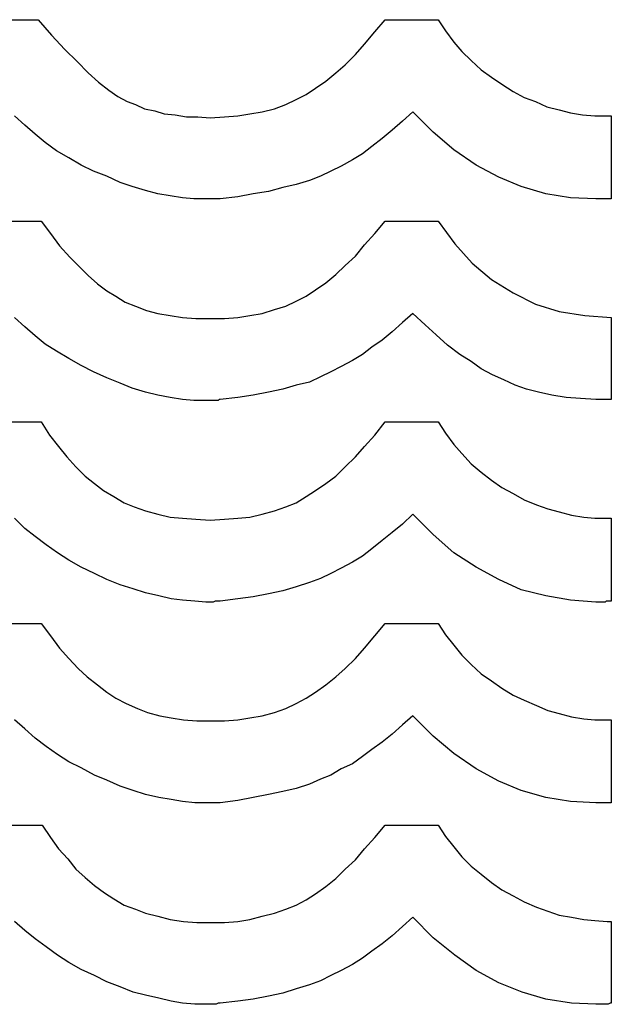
# Model space of a CAD drawing. Extents: x 0.2 to 23.8, y -0.5 to 2.
# Tile 4 of 7: x 9.4 to 10.5, y -0.3 to 1.6. Entities that reach past the tile are written whole.
import ezdxf

# ---------------------------------------------------------------- set-up
doc = ezdxf.new("R2010")
doc.units = 0

msp = doc.modelspace()

# ---------------------------------------------------------------- linework, layer by layer
at = {"color": 0}
for p, q in [((9.294922, 1.605469, 0.5), (9.394531, 1.605469, 0.5)), ((9.394531, 1.605469, 0.5), (9.419922, 1.576172, 0.5)), ((10.03711, 1.582031, 0.5), (10.05664, 1.605469, 0.5)), ((10.05664, 1.605469, 0.5), (10.1582, 1.605469, 0.5)), ((10.1582, 1.605469, 0.5), (10.17188, 1.583984, 0.5)), ((10.01758, 1.558594, 0.5), (10.03711, 1.582031, 0.5)), ((10.17188, 1.583984, 0.5), (10.1875, 1.5625, 0.5)), ((9.419922, 1.576172, 0.5), (9.445313, 1.548828, 0.5)), ((10.1875, 1.5625, 0.5), (10.20313, 1.544922, 0.5)), ((9.445313, 1.548828, 0.5), (9.46875, 1.525391, 0.5)), ((10, 1.539063, 0.5), (10.01758, 1.558594, 0.5)), ((10.20313, 1.544922, 0.5), (10.2207, 1.527344, 0.5)), ((9.46875, 1.525391, 0.5), (9.490234, 1.503906, 0.5)), ((9.980469, 1.519531, 0.5), (10, 1.539063, 0.5)), ((10.2207, 1.527344, 0.5), (10.24023, 1.509766, 0.5)), ((9.490234, 1.503906, 0.5), (9.509766, 1.486328, 0.5)), ((9.943359, 1.488281, 0.5), (9.962891, 1.503906, 0.5)), ((9.962891, 1.503906, 0.5), (9.980469, 1.519531, 0.5)), ((10.24023, 1.509766, 0.5), (10.25977, 1.496094, 0.5)), ((9.509766, 1.486328, 0.5), (9.529297, 1.470703, 0.5)), ((9.923828, 1.474609, 0.5), (9.943359, 1.488281, 0.5)), ((10.25977, 1.496094, 0.5), (10.2793, 1.482422, 0.5)), ((9.529297, 1.470703, 0.5), (9.546875, 1.458984, 0.5)), ((9.90625, 1.462891, 0.5), (9.923828, 1.474609, 0.5)), ((10.2793, 1.482422, 0.5), (10.30078, 1.46875, 0.5)), ((10.30078, 1.46875, 0.5), (10.32227, 1.457031, 0.5)), ((9.546875, 1.458984, 0.5), (9.564453, 1.449219, 0.5)), ((9.564453, 1.449219, 0.5), (9.580078, 1.443359, 0.5)), ((9.867188, 1.443359, 0.5), (9.886719, 1.453125, 0.5)), ((9.886719, 1.453125, 0.5), (9.90625, 1.462891, 0.5)), ((10.32227, 1.457031, 0.5), (10.34375, 1.449219, 0.5)), ((10.34375, 1.449219, 0.5), (10.36523, 1.439453, 0.5)), ((9.580078, 1.443359, 0.5), (9.597656, 1.435547, 0.5)), ((9.597656, 1.435547, 0.5), (9.617188, 1.431641, 0.5)), ((9.617188, 1.431641, 0.5), (9.634766, 1.425781, 0.5)), ((9.798828, 1.425781, 0.5), (9.822266, 1.429688, 0.5)), ((9.822266, 1.429688, 0.5), (9.845703, 1.435547, 0.5)), ((9.845703, 1.435547, 0.5), (9.867188, 1.443359, 0.5)), ((10.10938, 1.429688, 0.5), (10.08984, 1.412109, 0.5)), ((10.14844, 1.390625, 0.5), (10.10938, 1.429688, 0.5)), ((10.36523, 1.439453, 0.5), (10.38867, 1.433594, 0.5)), ((10.38867, 1.433594, 0.5), (10.41016, 1.427734, 0.5)), ((9.369141, 1.404297, 0.5), (9.349609, 1.421875, 0.5)), ((9.634766, 1.425781, 0.5), (9.65625, 1.423828, 0.5)), ((9.65625, 1.423828, 0.5), (9.677734, 1.419922, 0.5)), ((9.677734, 1.419922, 0.5), (9.699219, 1.419922, 0.5)), ((9.699219, 1.419922, 0.5), (9.722656, 1.417969, 0.5)), ((9.722656, 1.417969, 0.5), (9.75, 1.419922, 0.5)), ((9.75, 1.419922, 0.5), (9.775391, 1.421875, 0.5)), ((9.775391, 1.421875, 0.5), (9.798828, 1.425781, 0.5)), ((10.08984, 1.412109, 0.5), (10.07031, 1.394531, 0.5)), ((10.41016, 1.427734, 0.5), (10.43359, 1.423828, 0.5)), ((10.43359, 1.423828, 0.5), (10.45703, 1.421875, 0.5)), ((10.45703, 1.421875, 0.5), (10.47852, 1.421875, 0.5)), ((10.47852, 1.421875, 0.5), (10.48047, 1.421875, 0.5)), ((10.48047, 1.421875, 0.5), (10.48242, 1.421875, 0.5)), ((10.48242, 1.421875, 0.5), (10.48242, 1.421875, 0.5)), ((10.48242, 1.421875, 0.5), (10.48438, 1.421875, 0.5)), ((10.48438, 1.421875, 0.5), (10.48438, 1.421875, 0.5)), ((10.48438, 1.421875, 0.5), (10.48633, 1.421875, 0.5)), ((10.48633, 1.421875, 0.5), (10.48828, 1.421875, 0.5)), ((10.48828, 1.421875, 0.5), (10.48828, 1.263672, 0.5)), ((10.48828, 1.421875, 0.5), (10.48828, 1.421875, 0.5)), ((9.388672, 1.386719, 0.5), (9.369141, 1.404297, 0.5)), ((10.07031, 1.394531, 0.5), (10.05078, 1.378906, 0.5)), ((10.1875, 1.357422, 0.5), (10.14844, 1.390625, 0.5)), ((9.408203, 1.371094, 0.5), (9.388672, 1.386719, 0.5)), ((10.05078, 1.378906, 0.5), (10.03125, 1.363281, 0.5)), ((9.429688, 1.355469, 0.5), (9.408203, 1.371094, 0.5)), ((9.453125, 1.341797, 0.5), (9.429688, 1.355469, 0.5)), ((10.03125, 1.363281, 0.5), (10.01367, 1.349609, 0.5)), ((10.23047, 1.328125, 0.5), (10.1875, 1.357422, 0.5)), ((9.476563, 1.328125, 0.5), (9.453125, 1.341797, 0.5)), ((9.994141, 1.337891, 0.5), (9.972656, 1.326172, 0.5)), ((10.01367, 1.349609, 0.5), (9.994141, 1.337891, 0.5)), ((9.5, 1.316406, 0.5), (9.476563, 1.328125, 0.5)), ((9.525391, 1.306641, 0.5), (9.5, 1.316406, 0.5)), ((9.953125, 1.316406, 0.5), (9.933594, 1.306641, 0.5)), ((9.972656, 1.326172, 0.5), (9.953125, 1.316406, 0.5)), ((10.27344, 1.304688, 0.5), (10.23047, 1.328125, 0.5)), ((9.550781, 1.294922, 0.5), (9.525391, 1.306641, 0.5)), ((9.912109, 1.298828, 0.5), (9.886719, 1.291016, 0.5)), ((9.933594, 1.306641, 0.5), (9.912109, 1.298828, 0.5)), ((10.31641, 1.287109, 0.5), (10.27344, 1.304688, 0.5)), ((9.574219, 1.287109, 0.5), (9.550781, 1.294922, 0.5)), ((9.599609, 1.279297, 0.5), (9.574219, 1.287109, 0.5)), ((9.623047, 1.273438, 0.5), (9.599609, 1.279297, 0.5)), ((9.861328, 1.285156, 0.5), (9.833984, 1.277344, 0.5)), ((9.886719, 1.291016, 0.5), (9.861328, 1.285156, 0.5)), ((10.36328, 1.273438, 0.5), (10.31641, 1.287109, 0.5)), ((9.646484, 1.269531, 0.5), (9.623047, 1.273438, 0.5)), ((9.669922, 1.265625, 0.5), (9.646484, 1.269531, 0.5)), ((9.691406, 1.263672, 0.5), (9.669922, 1.265625, 0.5)), ((9.712891, 1.263672, 0.5), (9.691406, 1.263672, 0.5)), ((9.716797, 1.263672, 0.5), (9.712891, 1.263672, 0.5)), ((9.720703, 1.263672, 0.5), (9.716797, 1.263672, 0.5)), ((9.724609, 1.263672, 0.5), (9.720703, 1.263672, 0.5)), ((9.728516, 1.263672, 0.5), (9.724609, 1.263672, 0.5)), ((9.730469, 1.263672, 0.5), (9.728516, 1.263672, 0.5)), ((9.734375, 1.263672, 0.5), (9.730469, 1.263672, 0.5)), ((9.738281, 1.263672, 0.5), (9.734375, 1.263672, 0.5)), ((9.740234, 1.263672, 0.5), (9.738281, 1.263672, 0.5)), ((9.742188, 1.263672, 0.5), (9.740234, 1.263672, 0.5)), ((9.740234, 1.263672, 0.5), (9.740234, 1.263672, 0.5)), ((9.775391, 1.267578, 0.5), (9.742188, 1.263672, 0.5)), ((9.742188, 1.263672, 0.5), (9.742188, 1.263672, 0.5)), ((9.742188, 1.263672, 0.5), (9.742188, 1.263672, 0.5)), ((9.742188, 1.263672, 0.5), (9.742188, 1.263672, 0.5)), ((9.804688, 1.273438, 0.5), (9.775391, 1.267578, 0.5)), ((9.833984, 1.277344, 0.5), (9.804688, 1.273438, 0.5)), ((10.41016, 1.265625, 0.5), (10.36328, 1.273438, 0.5)), ((10.45898, 1.263672, 0.5), (10.41016, 1.265625, 0.5)), ((10.46289, 1.263672, 0.5), (10.45898, 1.263672, 0.5)), ((10.4668, 1.263672, 0.5), (10.46289, 1.263672, 0.5)), ((10.47266, 1.263672, 0.5), (10.4668, 1.263672, 0.5)), ((10.47656, 1.263672, 0.5), (10.47266, 1.263672, 0.5)), ((10.47852, 1.263672, 0.5), (10.47656, 1.263672, 0.5)), ((10.48242, 1.263672, 0.5), (10.47852, 1.263672, 0.5)), ((10.48633, 1.263672, 0.5), (10.48242, 1.263672, 0.5)), ((10.48828, 1.263672, 0.5), (10.48633, 1.263672, 0.5)), ((9.294922, 1.220703, 0.5), (9.400391, 1.220703, 0.5)), ((9.400391, 1.220703, 0.5), (9.417969, 1.197266, 0.5)), ((10.03711, 1.197266, 0.5), (10.05664, 1.220703, 0.5)), ((10.05664, 1.220703, 0.5), (10.1582, 1.220703, 0.5)), ((10.1582, 1.220703, 0.5), (10.18945, 1.177734, 0.5)), ((9.417969, 1.197266, 0.5), (9.435547, 1.173828, 0.5)), ((10.01758, 1.175781, 0.5), (10.03711, 1.197266, 0.5)), ((9.435547, 1.173828, 0.5), (9.455078, 1.152344, 0.5)), ((10, 1.154297, 0.5), (10.01758, 1.175781, 0.5)), ((10.18945, 1.177734, 0.5), (10.22266, 1.140625, 0.5)), ((9.455078, 1.152344, 0.5), (9.472656, 1.134766, 0.5)), ((9.980469, 1.136719, 0.5), (10, 1.154297, 0.5)), ((9.472656, 1.134766, 0.5), (9.490234, 1.117188, 0.5)), ((9.962891, 1.119141, 0.5), (9.980469, 1.136719, 0.5)), ((10.22266, 1.140625, 0.5), (10.25977, 1.109375, 0.5)), ((9.490234, 1.117188, 0.5), (9.507813, 1.101563, 0.5)), ((9.943359, 1.103516, 0.5), (9.962891, 1.119141, 0.5)), ((10.25977, 1.109375, 0.5), (10.30078, 1.083984, 0.5)), ((9.507813, 1.101563, 0.5), (9.525391, 1.087891, 0.5)), ((9.90625, 1.078125, 0.5), (9.923828, 1.089844, 0.5)), ((9.923828, 1.089844, 0.5), (9.943359, 1.103516, 0.5)), ((9.525391, 1.087891, 0.5), (9.542969, 1.078125, 0.5)), ((9.542969, 1.078125, 0.5), (9.560547, 1.066406, 0.5)), ((9.886719, 1.068359, 0.5), (9.90625, 1.078125, 0.5)), ((10.30078, 1.083984, 0.5), (10.34375, 1.0625, 0.5)), ((9.560547, 1.066406, 0.5), (9.580078, 1.058594, 0.5)), ((9.580078, 1.058594, 0.5), (9.601563, 1.050781, 0.5)), ((9.822266, 1.044922, 0.5), (9.845703, 1.052734, 0.5)), ((9.845703, 1.052734, 0.5), (9.867188, 1.058594, 0.5)), ((9.867188, 1.058594, 0.5), (9.886719, 1.068359, 0.5)), ((10.34375, 1.0625, 0.5), (10.38867, 1.048828, 0.5)), ((9.369141, 1.019531, 0.5), (9.349609, 1.037109, 0.5)), ((9.601563, 1.050781, 0.5), (9.623047, 1.044922, 0.5)), ((9.623047, 1.044922, 0.5), (9.646484, 1.041016, 0.5)), ((9.646484, 1.041016, 0.5), (9.669922, 1.037109, 0.5)), ((9.669922, 1.037109, 0.5), (9.695313, 1.035156, 0.5)), ((9.695313, 1.035156, 0.5), (9.722656, 1.035156, 0.5)), ((9.722656, 1.035156, 0.5), (9.75, 1.035156, 0.5)), ((9.75, 1.035156, 0.5), (9.775391, 1.037109, 0.5)), ((9.775391, 1.037109, 0.5), (9.798828, 1.041016, 0.5)), ((9.798828, 1.041016, 0.5), (9.822266, 1.044922, 0.5)), ((10.10938, 1.044922, 0.5), (10.08984, 1.027344, 0.5)), ((10.13281, 1.023438, 0.5), (10.10938, 1.044922, 0.5)), ((10.38867, 1.048828, 0.5), (10.4375, 1.041016, 0.5)), ((10.4375, 1.041016, 0.5), (10.48828, 1.037109, 0.5)), ((10.48828, 1.037109, 0.5), (10.48828, 0.880859, 0.5)), ((9.388672, 1.001953, 0.5), (9.369141, 1.019531, 0.5)), ((10.08984, 1.027344, 0.5), (10.07031, 1.009766, 0.5)), ((10.1543, 1.003906, 0.5), (10.13281, 1.023438, 0.5)), ((9.408203, 0.986328, 0.5), (9.388672, 1.001953, 0.5)), ((10.07031, 1.009766, 0.5), (10.05078, 0.994141, 0.5)), ((10.17578, 0.984375, 0.5), (10.1543, 1.003906, 0.5)), ((9.429688, 0.972656, 0.5), (9.408203, 0.986328, 0.5)), ((10.03125, 0.980469, 0.5), (10.01367, 0.966797, 0.5)), ((10.05078, 0.994141, 0.5), (10.03125, 0.980469, 0.5)), ((10.19922, 0.966797, 0.5), (10.17578, 0.984375, 0.5)), ((9.453125, 0.958984, 0.5), (9.429688, 0.972656, 0.5)), ((9.476563, 0.945313, 0.5), (9.453125, 0.958984, 0.5)), ((10.01367, 0.966797, 0.5), (9.994141, 0.955078, 0.5)), ((10.2207, 0.953125, 0.5), (10.19922, 0.966797, 0.5)), ((9.5, 0.933594, 0.5), (9.476563, 0.945313, 0.5)), ((9.972656, 0.943359, 0.5), (9.953125, 0.933594, 0.5)), ((9.994141, 0.955078, 0.5), (9.972656, 0.943359, 0.5)), ((10.24023, 0.939453, 0.5), (10.2207, 0.953125, 0.5)), ((9.525391, 0.921875, 0.5), (9.5, 0.933594, 0.5)), ((9.550781, 0.912109, 0.5), (9.525391, 0.921875, 0.5)), ((9.933594, 0.923828, 0.5), (9.912109, 0.914063, 0.5)), ((9.953125, 0.933594, 0.5), (9.933594, 0.923828, 0.5)), ((10.26172, 0.927734, 0.5), (10.24023, 0.939453, 0.5)), ((10.2832, 0.917969, 0.5), (10.26172, 0.927734, 0.5)), ((9.574219, 0.902344, 0.5), (9.550781, 0.912109, 0.5)), ((9.599609, 0.894531, 0.5), (9.574219, 0.902344, 0.5)), ((9.886719, 0.908203, 0.5), (9.861328, 0.900391, 0.5)), ((9.912109, 0.914063, 0.5), (9.886719, 0.908203, 0.5)), ((10.30469, 0.908203, 0.5), (10.2832, 0.917969, 0.5)), ((10.32617, 0.900391, 0.5), (10.30469, 0.908203, 0.5)), ((9.623047, 0.888672, 0.5), (9.599609, 0.894531, 0.5)), ((9.646484, 0.884766, 0.5), (9.623047, 0.888672, 0.5)), ((9.669922, 0.880859, 0.5), (9.646484, 0.884766, 0.5)), ((9.775391, 0.884766, 0.5), (9.742188, 0.880859, 0.5)), ((9.804688, 0.888672, 0.5), (9.775391, 0.884766, 0.5)), ((9.833984, 0.894531, 0.5), (9.804688, 0.888672, 0.5)), ((9.861328, 0.900391, 0.5), (9.833984, 0.894531, 0.5)), ((10.34961, 0.894531, 0.5), (10.32617, 0.900391, 0.5)), ((10.375, 0.888672, 0.5), (10.34961, 0.894531, 0.5)), ((10.40234, 0.884766, 0.5), (10.375, 0.888672, 0.5)), ((10.42969, 0.882813, 0.5), (10.40234, 0.884766, 0.5)), ((9.691406, 0.878906, 0.5), (9.669922, 0.880859, 0.5)), ((9.712891, 0.878906, 0.5), (9.691406, 0.878906, 0.5)), ((9.716797, 0.878906, 0.5), (9.712891, 0.878906, 0.5)), ((9.720703, 0.878906, 0.5), (9.716797, 0.878906, 0.5)), ((9.724609, 0.878906, 0.5), (9.720703, 0.878906, 0.5)), ((9.728516, 0.878906, 0.5), (9.724609, 0.878906, 0.5)), ((9.730469, 0.878906, 0.5), (9.728516, 0.878906, 0.5)), ((9.734375, 0.878906, 0.5), (9.730469, 0.878906, 0.5)), ((9.738281, 0.878906, 0.5), (9.734375, 0.878906, 0.5)), ((9.740234, 0.880859, 0.5), (9.738281, 0.878906, 0.5)), ((9.742188, 0.880859, 0.5), (9.740234, 0.880859, 0.5)), ((9.740234, 0.880859, 0.5), (9.740234, 0.880859, 0.5)), ((9.742188, 0.880859, 0.5), (9.742188, 0.880859, 0.5)), ((9.742188, 0.880859, 0.5), (9.742188, 0.880859, 0.5)), ((9.742188, 0.880859, 0.5), (9.742188, 0.880859, 0.5)), ((10.45898, 0.880859, 0.5), (10.42969, 0.882813, 0.5)), ((10.48828, 0.880859, 0.5), (10.45898, 0.880859, 0.5)), ((9.292969, 0.837891, 0.5), (9.400391, 0.837891, 0.5)), ((9.400391, 0.837891, 0.5), (9.416016, 0.8125, 0.5)), ((10.03711, 0.8125, 0.5), (10.05664, 0.837891, 0.5)), ((10.05664, 0.837891, 0.5), (10.1582, 0.837891, 0.5)), ((10.1582, 0.837891, 0.5), (10.17188, 0.816406, 0.5)), ((9.416016, 0.8125, 0.5), (9.433594, 0.791016, 0.5)), ((10.01758, 0.791016, 0.5), (10.03711, 0.8125, 0.5)), ((10.17188, 0.816406, 0.5), (10.1875, 0.794922, 0.5)), ((9.433594, 0.791016, 0.5), (9.449219, 0.771484, 0.5)), ((10, 0.771484, 0.5), (10.01758, 0.791016, 0.5)), ((10.1875, 0.794922, 0.5), (10.20313, 0.777344, 0.5)), ((9.449219, 0.771484, 0.5), (9.466797, 0.751953, 0.5)), ((9.980469, 0.751953, 0.5), (10, 0.771484, 0.5)), ((10.20313, 0.777344, 0.5), (10.2207, 0.757813, 0.5)), ((9.466797, 0.751953, 0.5), (9.484375, 0.734375, 0.5)), ((9.962891, 0.734375, 0.5), (9.980469, 0.751953, 0.5)), ((10.2207, 0.757813, 0.5), (10.24023, 0.742188, 0.5)), ((9.484375, 0.734375, 0.5), (9.501953, 0.720703, 0.5)), ((9.943359, 0.720703, 0.5), (9.962891, 0.734375, 0.5)), ((10.24023, 0.742188, 0.5), (10.25977, 0.726563, 0.5)), ((9.501953, 0.720703, 0.5), (9.519531, 0.707031, 0.5)), ((9.923828, 0.707031, 0.5), (9.943359, 0.720703, 0.5)), ((10.25977, 0.726563, 0.5), (10.2793, 0.712891, 0.5)), ((9.519531, 0.707031, 0.5), (9.539063, 0.695313, 0.5)), ((9.539063, 0.695313, 0.5), (9.558594, 0.683594, 0.5)), ((9.886719, 0.683594, 0.5), (9.90625, 0.695313, 0.5)), ((9.90625, 0.695313, 0.5), (9.923828, 0.707031, 0.5)), ((10.2793, 0.712891, 0.5), (10.30078, 0.701172, 0.5)), ((10.30078, 0.701172, 0.5), (10.32227, 0.689453, 0.5)), ((9.558594, 0.683594, 0.5), (9.578125, 0.675781, 0.5)), ((9.867188, 0.675781, 0.5), (9.886719, 0.683594, 0.5)), ((10.32227, 0.689453, 0.5), (10.3457, 0.679688, 0.5)), ((10.3457, 0.679688, 0.5), (10.36719, 0.671875, 0.5)), ((9.578125, 0.675781, 0.5), (9.599609, 0.667969, 0.5)), ((9.599609, 0.667969, 0.5), (9.623047, 0.662109, 0.5)), ((9.623047, 0.662109, 0.5), (9.646484, 0.65625, 0.5)), ((9.798828, 0.65625, 0.5), (9.822266, 0.662109, 0.5)), ((9.822266, 0.662109, 0.5), (9.845703, 0.667969, 0.5)), ((9.845703, 0.667969, 0.5), (9.867188, 0.675781, 0.5)), ((10.10938, 0.662109, 0.5), (10.08984, 0.642578, 0.5)), ((10.14844, 0.623047, 0.5), (10.10938, 0.662109, 0.5)), ((10.36719, 0.671875, 0.5), (10.38867, 0.666016, 0.5)), ((10.38867, 0.666016, 0.5), (10.41211, 0.660156, 0.5)), ((10.41211, 0.660156, 0.5), (10.43555, 0.65625, 0.5)), ((9.369141, 0.634766, 0.5), (9.349609, 0.654297, 0.5)), ((9.646484, 0.65625, 0.5), (9.669922, 0.654297, 0.5)), ((9.669922, 0.654297, 0.5), (9.695313, 0.652344, 0.5)), ((9.695313, 0.652344, 0.5), (9.722656, 0.650391, 0.5)), ((9.722656, 0.650391, 0.5), (9.75, 0.652344, 0.5)), ((9.75, 0.652344, 0.5), (9.775391, 0.654297, 0.5)), ((9.775391, 0.654297, 0.5), (9.798828, 0.65625, 0.5)), ((10.08984, 0.642578, 0.5), (10.07031, 0.626953, 0.5)), ((10.43555, 0.65625, 0.5), (10.45703, 0.654297, 0.5)), ((10.45703, 0.654297, 0.5), (10.48047, 0.654297, 0.5)), ((10.48047, 0.654297, 0.5), (10.48242, 0.654297, 0.5)), ((10.48242, 0.654297, 0.5), (10.48242, 0.654297, 0.5)), ((10.48242, 0.654297, 0.5), (10.48438, 0.654297, 0.5)), ((10.48438, 0.654297, 0.5), (10.48438, 0.654297, 0.5)), ((10.48438, 0.654297, 0.5), (10.48633, 0.654297, 0.5)), ((10.48633, 0.654297, 0.5), (10.48633, 0.654297, 0.5)), ((10.48633, 0.654297, 0.5), (10.48828, 0.654297, 0.5)), ((10.48828, 0.654297, 0.5), (10.48828, 0.496094, 0.5)), ((10.48828, 0.654297, 0.5), (10.48828, 0.654297, 0.5)), ((9.388672, 0.619141, 0.5), (9.369141, 0.634766, 0.5)), ((10.07031, 0.626953, 0.5), (10.05078, 0.611328, 0.5)), ((10.1875, 0.587891, 0.5), (10.14844, 0.623047, 0.5)), ((9.410156, 0.603516, 0.5), (9.388672, 0.619141, 0.5)), ((9.431641, 0.587891, 0.5), (9.410156, 0.603516, 0.5)), ((10.05078, 0.611328, 0.5), (10.03125, 0.595703, 0.5)), ((9.453125, 0.574219, 0.5), (9.431641, 0.587891, 0.5)), ((10.03125, 0.595703, 0.5), (10.01367, 0.582031, 0.5)), ((10.23047, 0.560547, 0.5), (10.1875, 0.587891, 0.5)), ((9.476563, 0.560547, 0.5), (9.453125, 0.574219, 0.5)), ((9.994141, 0.570313, 0.5), (9.972656, 0.558594, 0.5)), ((10.01367, 0.582031, 0.5), (9.994141, 0.570313, 0.5)), ((9.501953, 0.548828, 0.5), (9.476563, 0.560547, 0.5)), ((9.525391, 0.537109, 0.5), (9.501953, 0.548828, 0.5)), ((9.953125, 0.548828, 0.5), (9.933594, 0.539063, 0.5)), ((9.972656, 0.558594, 0.5), (9.953125, 0.548828, 0.5)), ((10.27344, 0.537109, 0.5), (10.23047, 0.560547, 0.5)), ((9.550781, 0.527344, 0.5), (9.525391, 0.537109, 0.5)), ((9.576172, 0.519531, 0.5), (9.550781, 0.527344, 0.5)), ((9.912109, 0.53125, 0.5), (9.886719, 0.523438, 0.5)), ((9.933594, 0.539063, 0.5), (9.912109, 0.53125, 0.5)), ((10.31641, 0.517578, 0.5), (10.27344, 0.537109, 0.5)), ((9.599609, 0.511719, 0.5), (9.576172, 0.519531, 0.5)), ((9.625, 0.505859, 0.5), (9.599609, 0.511719, 0.5)), ((9.833984, 0.509766, 0.5), (9.804688, 0.503906, 0.5)), ((9.861328, 0.515625, 0.5), (9.833984, 0.509766, 0.5)), ((9.886719, 0.523438, 0.5), (9.861328, 0.515625, 0.5)), ((10.36328, 0.505859, 0.5), (10.31641, 0.517578, 0.5)), ((9.648438, 0.5, 0.5), (9.625, 0.505859, 0.5)), ((9.669922, 0.498047, 0.5), (9.648438, 0.5, 0.5)), ((9.693359, 0.496094, 0.5), (9.669922, 0.498047, 0.5)), ((9.714844, 0.494141, 0.5), (9.693359, 0.496094, 0.5)), ((9.71875, 0.494141, 0.5), (9.714844, 0.494141, 0.5)), ((9.722656, 0.494141, 0.5), (9.71875, 0.494141, 0.5)), ((9.724609, 0.494141, 0.5), (9.722656, 0.494141, 0.5)), ((9.728516, 0.494141, 0.5), (9.724609, 0.494141, 0.5)), ((9.732422, 0.496094, 0.5), (9.728516, 0.494141, 0.5)), ((9.734375, 0.496094, 0.5), (9.732422, 0.496094, 0.5)), ((9.738281, 0.496094, 0.5), (9.734375, 0.496094, 0.5)), ((9.740234, 0.496094, 0.5), (9.738281, 0.496094, 0.5)), ((9.742188, 0.496094, 0.5), (9.740234, 0.496094, 0.5)), ((9.740234, 0.496094, 0.5), (9.740234, 0.496094, 0.5)), ((9.775391, 0.5, 0.5), (9.742188, 0.496094, 0.5)), ((9.742188, 0.496094, 0.5), (9.742188, 0.496094, 0.5)), ((9.742188, 0.496094, 0.5), (9.742188, 0.496094, 0.5)), ((9.742188, 0.496094, 0.5), (9.742188, 0.496094, 0.5)), ((9.804688, 0.503906, 0.5), (9.775391, 0.5, 0.5)), ((10.41016, 0.498047, 0.5), (10.36328, 0.505859, 0.5)), ((10.45898, 0.494141, 0.5), (10.41016, 0.498047, 0.5)), ((10.46289, 0.494141, 0.5), (10.45898, 0.494141, 0.5)), ((10.4668, 0.494141, 0.5), (10.46289, 0.494141, 0.5)), ((10.47266, 0.494141, 0.5), (10.4668, 0.494141, 0.5)), ((10.47656, 0.494141, 0.5), (10.47266, 0.494141, 0.5)), ((10.47852, 0.496094, 0.5), (10.47656, 0.494141, 0.5)), ((10.48242, 0.496094, 0.5), (10.47852, 0.496094, 0.5)), ((10.48633, 0.496094, 0.5), (10.48242, 0.496094, 0.5)), ((10.48828, 0.496094, 0.5), (10.48633, 0.496094, 0.5)), ((9.294922, 0.453125, 0.5), (9.400391, 0.453125, 0.5)), ((9.400391, 0.453125, 0.5), (9.417969, 0.429688, 0.5)), ((10.03711, 0.429688, 0.5), (10.05664, 0.453125, 0.5)), ((10.05664, 0.453125, 0.5), (10.1582, 0.453125, 0.5)), ((10.1582, 0.453125, 0.5), (10.17188, 0.431641, 0.5)), ((9.417969, 0.429688, 0.5), (9.435547, 0.40625, 0.5)), ((10.01758, 0.40625, 0.5), (10.03711, 0.429688, 0.5)), ((10.17188, 0.431641, 0.5), (10.1875, 0.412109, 0.5)), ((9.435547, 0.40625, 0.5), (9.453125, 0.386719, 0.5)), ((10, 0.386719, 0.5), (10.01758, 0.40625, 0.5)), ((10.1875, 0.412109, 0.5), (10.20313, 0.392578, 0.5)), ((9.453125, 0.386719, 0.5), (9.470703, 0.367188, 0.5)), ((9.980469, 0.367188, 0.5), (10, 0.386719, 0.5)), ((10.20313, 0.392578, 0.5), (10.2207, 0.375, 0.5)), ((9.470703, 0.367188, 0.5), (9.488281, 0.351563, 0.5)), ((9.962891, 0.351563, 0.5), (9.980469, 0.367188, 0.5)), ((10.2207, 0.375, 0.5), (10.24023, 0.357422, 0.5)), ((10.24023, 0.357422, 0.5), (10.25977, 0.34375, 0.5)), ((9.488281, 0.351563, 0.5), (9.507813, 0.335938, 0.5)), ((9.943359, 0.335938, 0.5), (9.962891, 0.351563, 0.5)), ((10.25977, 0.34375, 0.5), (10.2793, 0.330078, 0.5)), ((9.507813, 0.335938, 0.5), (9.525391, 0.322266, 0.5)), ((9.525391, 0.322266, 0.5), (9.542969, 0.310547, 0.5)), ((9.90625, 0.310547, 0.5), (9.923828, 0.322266, 0.5)), ((9.923828, 0.322266, 0.5), (9.943359, 0.335938, 0.5)), ((10.2793, 0.330078, 0.5), (10.30078, 0.316406, 0.5)), ((9.542969, 0.310547, 0.5), (9.5625, 0.300781, 0.5)), ((9.5625, 0.300781, 0.5), (9.583984, 0.291016, 0.5)), ((9.867188, 0.291016, 0.5), (9.886719, 0.300781, 0.5)), ((9.886719, 0.300781, 0.5), (9.90625, 0.310547, 0.5)), ((10.30078, 0.316406, 0.5), (10.32227, 0.306641, 0.5)), ((10.32227, 0.306641, 0.5), (10.3457, 0.296875, 0.5)), ((9.583984, 0.291016, 0.5), (9.603516, 0.283203, 0.5)), ((9.603516, 0.283203, 0.5), (9.626953, 0.277344, 0.5)), ((9.822266, 0.277344, 0.5), (9.845703, 0.283203, 0.5)), ((9.845703, 0.283203, 0.5), (9.867188, 0.291016, 0.5)), ((10.3457, 0.296875, 0.5), (10.36719, 0.287109, 0.5)), ((10.36719, 0.287109, 0.5), (10.38867, 0.28125, 0.5)), ((9.369141, 0.251953, 0.5), (9.349609, 0.269531, 0.5)), ((9.626953, 0.277344, 0.5), (9.648438, 0.273438, 0.5)), ((9.648438, 0.273438, 0.5), (9.671875, 0.269531, 0.5)), ((9.671875, 0.269531, 0.5), (9.697266, 0.267578, 0.5)), ((9.697266, 0.267578, 0.5), (9.722656, 0.267578, 0.5)), ((9.722656, 0.267578, 0.5), (9.75, 0.267578, 0.5)), ((9.75, 0.267578, 0.5), (9.775391, 0.269531, 0.5)), ((9.775391, 0.269531, 0.5), (9.798828, 0.273438, 0.5)), ((9.798828, 0.273438, 0.5), (9.822266, 0.277344, 0.5)), ((10.10938, 0.277344, 0.5), (10.08984, 0.259766, 0.5)), ((10.14844, 0.238281, 0.5), (10.10938, 0.277344, 0.5)), ((10.38867, 0.28125, 0.5), (10.41211, 0.275391, 0.5)), ((10.41211, 0.275391, 0.5), (10.43555, 0.271484, 0.5)), ((10.43555, 0.271484, 0.5), (10.45703, 0.269531, 0.5)), ((10.45703, 0.269531, 0.5), (10.48047, 0.269531, 0.5)), ((10.48047, 0.269531, 0.5), (10.48242, 0.269531, 0.5)), ((10.48242, 0.269531, 0.5), (10.48242, 0.269531, 0.5)), ((10.48242, 0.269531, 0.5), (10.48438, 0.269531, 0.5)), ((10.48438, 0.269531, 0.5), (10.48438, 0.269531, 0.5)), ((10.48438, 0.269531, 0.5), (10.48633, 0.269531, 0.5)), ((10.48633, 0.269531, 0.5), (10.48633, 0.269531, 0.5)), ((10.48633, 0.269531, 0.5), (10.48828, 0.269531, 0.5)), ((10.48828, 0.269531, 0.5), (10.48828, 0.111328, 0.5)), ((10.48828, 0.269531, 0.5), (10.48828, 0.269531, 0.5)), ((9.388672, 0.234375, 0.5), (9.369141, 0.251953, 0.5)), ((10.08984, 0.259766, 0.5), (10.07031, 0.242188, 0.5)), ((9.410156, 0.21875, 0.5), (9.388672, 0.234375, 0.5)), ((10.05078, 0.226563, 0.5), (10.03125, 0.212891, 0.5)), ((10.07031, 0.242188, 0.5), (10.05078, 0.226563, 0.5)), ((10.1875, 0.205078, 0.5), (10.14844, 0.238281, 0.5)), ((9.431641, 0.203125, 0.5), (9.410156, 0.21875, 0.5)), ((10.03125, 0.212891, 0.5), (10.01367, 0.199219, 0.5)), ((9.453125, 0.189453, 0.5), (9.431641, 0.203125, 0.5)), ((9.476563, 0.177734, 0.5), (9.453125, 0.189453, 0.5)), ((10.01367, 0.199219, 0.5), (9.994141, 0.185547, 0.5)), ((10.23047, 0.175781, 0.5), (10.1875, 0.205078, 0.5)), ((9.501953, 0.164063, 0.5), (9.476563, 0.177734, 0.5)), ((9.972656, 0.175781, 0.5), (9.953125, 0.164063, 0.5)), ((9.994141, 0.185547, 0.5), (9.972656, 0.175781, 0.5)), ((10.27344, 0.152344, 0.5), (10.23047, 0.175781, 0.5)), ((9.525391, 0.154297, 0.5), (9.501953, 0.164063, 0.5)), ((9.550781, 0.142578, 0.5), (9.525391, 0.154297, 0.5)), ((9.933594, 0.15625, 0.5), (9.912109, 0.146484, 0.5)), ((9.953125, 0.164063, 0.5), (9.933594, 0.15625, 0.5)), ((10.31641, 0.134766, 0.5), (10.27344, 0.152344, 0.5)), ((9.576172, 0.134766, 0.5), (9.550781, 0.142578, 0.5)), ((9.599609, 0.126953, 0.5), (9.576172, 0.134766, 0.5)), ((9.861328, 0.132813, 0.5), (9.833984, 0.126953, 0.5)), ((9.886719, 0.138672, 0.5), (9.861328, 0.132813, 0.5)), ((9.912109, 0.146484, 0.5), (9.886719, 0.138672, 0.5)), ((10.36328, 0.121094, 0.5), (10.31641, 0.134766, 0.5)), ((9.625, 0.121094, 0.5), (9.599609, 0.126953, 0.5)), ((9.648438, 0.117188, 0.5), (9.625, 0.121094, 0.5)), ((9.669922, 0.113281, 0.5), (9.648438, 0.117188, 0.5)), ((9.693359, 0.111328, 0.5), (9.669922, 0.113281, 0.5)), ((9.775391, 0.115234, 0.5), (9.742188, 0.111328, 0.5)), ((9.804688, 0.121094, 0.5), (9.775391, 0.115234, 0.5)), ((9.833984, 0.126953, 0.5), (9.804688, 0.121094, 0.5)), ((10.41016, 0.113281, 0.5), (10.36328, 0.121094, 0.5)), ((10.45898, 0.111328, 0.5), (10.41016, 0.113281, 0.5)), ((9.714844, 0.111328, 0.5), (9.693359, 0.111328, 0.5)), ((9.71875, 0.111328, 0.5), (9.714844, 0.111328, 0.5)), ((9.722656, 0.111328, 0.5), (9.71875, 0.111328, 0.5)), ((9.724609, 0.111328, 0.5), (9.722656, 0.111328, 0.5)), ((9.728516, 0.111328, 0.5), (9.724609, 0.111328, 0.5)), ((9.732422, 0.111328, 0.5), (9.728516, 0.111328, 0.5)), ((9.734375, 0.111328, 0.5), (9.732422, 0.111328, 0.5)), ((9.738281, 0.111328, 0.5), (9.734375, 0.111328, 0.5)), ((9.740234, 0.111328, 0.5), (9.738281, 0.111328, 0.5)), ((9.742188, 0.111328, 0.5), (9.740234, 0.111328, 0.5)), ((9.740234, 0.111328, 0.5), (9.740234, 0.111328, 0.5)), ((9.742188, 0.111328, 0.5), (9.742188, 0.111328, 0.5)), ((9.742188, 0.111328, 0.5), (9.742188, 0.111328, 0.5)), ((9.742188, 0.111328, 0.5), (9.742188, 0.111328, 0.5)), ((10.46289, 0.111328, 0.5), (10.45898, 0.111328, 0.5)), ((10.4668, 0.111328, 0.5), (10.46289, 0.111328, 0.5)), ((10.47266, 0.111328, 0.5), (10.4668, 0.111328, 0.5)), ((10.47656, 0.111328, 0.5), (10.47266, 0.111328, 0.5)), ((10.47852, 0.111328, 0.5), (10.47656, 0.111328, 0.5)), ((10.48242, 0.111328, 0.5), (10.47852, 0.111328, 0.5)), ((10.48633, 0.111328, 0.5), (10.48242, 0.111328, 0.5)), ((10.48828, 0.111328, 0.5), (10.48633, 0.111328, 0.5)), ((9.294922, 0.068359, 0.5), (9.402344, 0.068359, 0.5)), ((9.402344, 0.068359, 0.5), (9.417969, 0.044922, 0.5)), ((10.03711, 0.044922, 0.5), (10.05664, 0.068359, 0.5)), ((10.05664, 0.068359, 0.5), (10.1582, 0.068359, 0.5)), ((10.1582, 0.068359, 0.5), (10.17188, 0.046875, 0.5)), ((9.417969, 0.044922, 0.5), (9.433594, 0.023438, 0.5)), ((10.01758, 0.023438, 0.5), (10.03711, 0.044922, 0.5)), ((10.17188, 0.046875, 0.5), (10.1875, 0.027344, 0.5)), ((9.433594, 0.023438, 0.5), (9.451172, 0.003906, 0.5)), ((10, 0.001953, 0.5), (10.01758, 0.023438, 0.5)), ((10.1875, 0.027344, 0.5), (10.20313, 0.007813, 0.5)), ((9.451172, 0.003906, 0.5), (9.466797, -0.015625, 0.5)), ((9.980469, -0.015625, 0.5), (10, 0.001953, 0.5)), ((10.20313, 0.007813, 0.5), (10.2207, -0.009766, 0.5)), ((9.466797, -0.015625, 0.5), (9.484375, -0.03125, 0.5)), ((9.962891, -0.033203, 0.5), (9.980469, -0.015625, 0.5)), ((10.2207, -0.009766, 0.5), (10.24023, -0.025391, 0.5)), ((9.484375, -0.03125, 0.5), (9.501953, -0.046875, 0.5)), ((9.943359, -0.048828, 0.5), (9.962891, -0.033203, 0.5)), ((10.24023, -0.025391, 0.5), (10.25977, -0.041016, 0.5)), ((9.501953, -0.046875, 0.5), (9.521484, -0.060547, 0.5)), ((9.923828, -0.0625, 0.5), (9.943359, -0.048828, 0.5)), ((10.25977, -0.041016, 0.5), (10.2793, -0.054688, 0.5)), ((10.2793, -0.054688, 0.5), (10.30078, -0.066406, 0.5)), ((9.521484, -0.060547, 0.5), (9.539063, -0.072266, 0.5)), ((9.539063, -0.072266, 0.5), (9.558594, -0.083984, 0.5)), ((9.886719, -0.083984, 0.5), (9.90625, -0.074219, 0.5)), ((9.90625, -0.074219, 0.5), (9.923828, -0.0625, 0.5)), ((10.30078, -0.066406, 0.5), (10.32227, -0.078125, 0.5)), ((9.558594, -0.083984, 0.5), (9.580078, -0.091797, 0.5)), ((9.580078, -0.091797, 0.5), (9.599609, -0.099609, 0.5)), ((9.845703, -0.099609, 0.5), (9.867188, -0.091797, 0.5)), ((9.867188, -0.091797, 0.5), (9.886719, -0.083984, 0.5)), ((10.32227, -0.078125, 0.5), (10.3457, -0.087891, 0.5)), ((10.3457, -0.087891, 0.5), (10.36719, -0.095703, 0.5)), ((9.599609, -0.099609, 0.5), (9.623047, -0.105469, 0.5)), ((9.623047, -0.105469, 0.5), (9.646484, -0.111328, 0.5)), ((9.646484, -0.111328, 0.5), (9.671875, -0.115234, 0.5)), ((9.775391, -0.115234, 0.5), (9.798828, -0.111328, 0.5)), ((9.798828, -0.111328, 0.5), (9.822266, -0.105469, 0.5)), ((9.822266, -0.105469, 0.5), (9.845703, -0.099609, 0.5)), ((10.10938, -0.107422, 0.5), (10.08984, -0.125, 0.5)), ((10.14844, -0.146484, 0.5), (10.10938, -0.107422, 0.5)), ((10.36719, -0.095703, 0.5), (10.38867, -0.103516, 0.5)), ((10.38867, -0.103516, 0.5), (10.41211, -0.107422, 0.5)), ((10.41211, -0.107422, 0.5), (10.43555, -0.111328, 0.5)), ((10.43555, -0.111328, 0.5), (10.45703, -0.113281, 0.5)), ((9.369141, -0.132813, 0.5), (9.349609, -0.115234, 0.5)), ((9.671875, -0.115234, 0.5), (9.697266, -0.117188, 0.5)), ((9.697266, -0.117188, 0.5), (9.722656, -0.117188, 0.5)), ((9.722656, -0.117188, 0.5), (9.75, -0.117188, 0.5)), ((9.75, -0.117188, 0.5), (9.775391, -0.115234, 0.5)), ((10.08984, -0.125, 0.5), (10.07031, -0.142578, 0.5)), ((10.45703, -0.113281, 0.5), (10.48047, -0.115234, 0.5)), ((10.48047, -0.115234, 0.5), (10.48242, -0.115234, 0.5)), ((10.48242, -0.115234, 0.5), (10.48438, -0.115234, 0.5)), ((10.48242, -0.115234, 0.5), (10.48242, -0.115234, 0.5)), ((10.48438, -0.115234, 0.5), (10.48438, -0.115234, 0.5)), ((10.48438, -0.115234, 0.5), (10.48633, -0.115234, 0.5)), ((10.48633, -0.115234, 0.5), (10.48828, -0.115234, 0.5)), ((10.48633, -0.115234, 0.5), (10.48633, -0.115234, 0.5)), ((10.48828, -0.115234, 0.5), (10.48828, -0.271484, 0.5)), ((10.48828, -0.115234, 0.5), (10.48828, -0.115234, 0.5)), ((9.388672, -0.148438, 0.5), (9.369141, -0.132813, 0.5)), ((9.410156, -0.164063, 0.5), (9.388672, -0.148438, 0.5)), ((10.07031, -0.142578, 0.5), (10.05078, -0.158203, 0.5)), ((10.18945, -0.179688, 0.5), (10.14844, -0.146484, 0.5)), ((9.431641, -0.179688, 0.5), (9.410156, -0.164063, 0.5)), ((10.05078, -0.158203, 0.5), (10.03125, -0.171875, 0.5)), ((9.453125, -0.193359, 0.5), (9.431641, -0.179688, 0.5)), ((10.01367, -0.185547, 0.5), (9.994141, -0.197266, 0.5)), ((10.03125, -0.171875, 0.5), (10.01367, -0.185547, 0.5)), ((10.23047, -0.208984, 0.5), (10.18945, -0.179688, 0.5)), ((9.476563, -0.207031, 0.5), (9.453125, -0.193359, 0.5)), ((9.994141, -0.197266, 0.5), (9.972656, -0.208984, 0.5)), ((9.501953, -0.21875, 0.5), (9.476563, -0.207031, 0.5)), ((9.525391, -0.230469, 0.5), (9.501953, -0.21875, 0.5)), ((9.953125, -0.21875, 0.5), (9.933594, -0.228516, 0.5)), ((9.972656, -0.208984, 0.5), (9.953125, -0.21875, 0.5)), ((10.27344, -0.232422, 0.5), (10.23047, -0.208984, 0.5)), ((9.550781, -0.240234, 0.5), (9.525391, -0.230469, 0.5)), ((9.576172, -0.25, 0.5), (9.550781, -0.240234, 0.5)), ((9.886719, -0.244141, 0.5), (9.861328, -0.251953, 0.5)), ((9.912109, -0.236328, 0.5), (9.886719, -0.244141, 0.5)), ((9.933594, -0.228516, 0.5), (9.912109, -0.236328, 0.5)), ((10.31836, -0.25, 0.5), (10.27344, -0.232422, 0.5)), ((9.599609, -0.255859, 0.5), (9.576172, -0.25, 0.5)), ((9.625, -0.261719, 0.5), (9.599609, -0.255859, 0.5)), ((9.648438, -0.267578, 0.5), (9.625, -0.261719, 0.5)), ((9.833984, -0.257813, 0.5), (9.804688, -0.263672, 0.5)), ((9.861328, -0.251953, 0.5), (9.833984, -0.257813, 0.5)), ((10.36328, -0.263672, 0.5), (10.31836, -0.25, 0.5)), ((9.669922, -0.271484, 0.5), (9.648438, -0.267578, 0.5)), ((9.693359, -0.273438, 0.5), (9.669922, -0.271484, 0.5)), ((9.714844, -0.273438, 0.5), (9.693359, -0.273438, 0.5)), ((9.71875, -0.273438, 0.5), (9.714844, -0.273438, 0.5)), ((9.722656, -0.273438, 0.5), (9.71875, -0.273438, 0.5)), ((9.724609, -0.273438, 0.5), (9.722656, -0.273438, 0.5)), ((9.728516, -0.273438, 0.5), (9.724609, -0.273438, 0.5)), ((9.732422, -0.273438, 0.5), (9.728516, -0.273438, 0.5)), ((9.734375, -0.273438, 0.5), (9.732422, -0.273438, 0.5)), ((9.738281, -0.271484, 0.5), (9.734375, -0.273438, 0.5)), ((9.740234, -0.271484, 0.5), (9.738281, -0.271484, 0.5)), ((9.742188, -0.271484, 0.5), (9.740234, -0.271484, 0.5)), ((9.740234, -0.271484, 0.5), (9.740234, -0.271484, 0.5)), ((9.775391, -0.267578, 0.5), (9.742188, -0.271484, 0.5)), ((9.742188, -0.271484, 0.5), (9.742188, -0.271484, 0.5)), ((9.742188, -0.271484, 0.5), (9.742188, -0.271484, 0.5)), ((9.742188, -0.271484, 0.5), (9.742188, -0.271484, 0.5)), ((9.804688, -0.263672, 0.5), (9.775391, -0.267578, 0.5)), ((10.41211, -0.271484, 0.5), (10.36328, -0.263672, 0.5)), ((10.45898, -0.273438, 0.5), (10.41211, -0.271484, 0.5)), ((10.46484, -0.273438, 0.5), (10.45898, -0.273438, 0.5)), ((10.46875, -0.273438, 0.5), (10.46484, -0.273438, 0.5)), ((10.47266, -0.273438, 0.5), (10.46875, -0.273438, 0.5)), ((10.47656, -0.273438, 0.5), (10.47266, -0.273438, 0.5)), ((10.47852, -0.273438, 0.5), (10.47656, -0.273438, 0.5)), ((10.48242, -0.273438, 0.5), (10.47852, -0.273438, 0.5)), ((10.48633, -0.271484, 0.5), (10.48242, -0.273438, 0.5)), ((10.48828, -0.271484, 0.5), (10.48633, -0.271484, 0.5))]:
    msp.add_line(p, q, dxfattribs=at)

doc.saveas('drawing.dxf')
